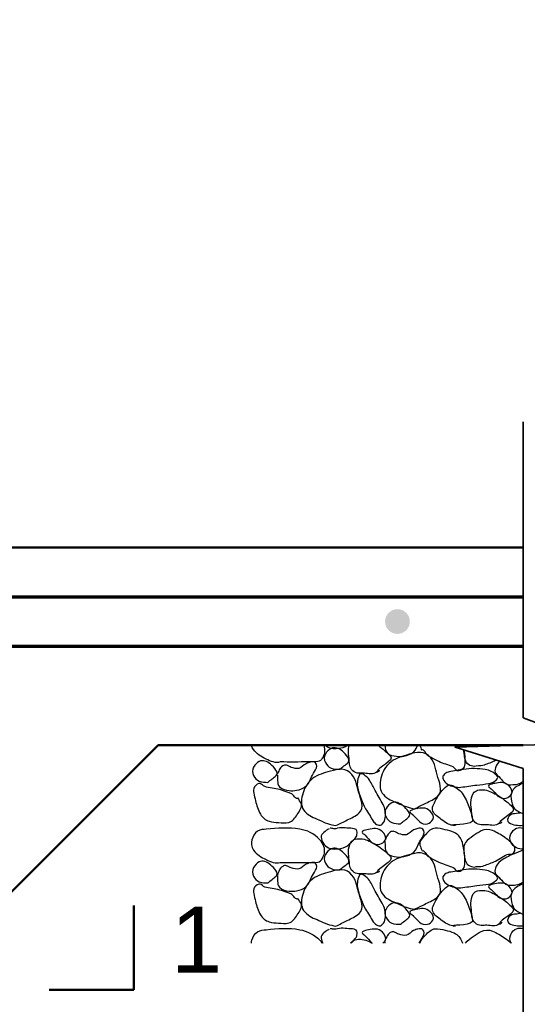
# Model space of a CAD drawing. Extents: x -217 to 423, y -193 to 255.
# Tile 35 of 39: x 231 to 247, y 46 to 76. Entities that reach past the tile are written whole.
import ezdxf

# ---------------------------------------------------------------- set-up
doc = ezdxf.new("R2010")
doc.units = 0
doc.header["$MEASUREMENT"] = 0
for name, color, linetype, lineweight in [('Level 1', 253, 'Continuous', 18), ('S-Anno-Brkl', 2, 'Continuous', 35), ('S-Sect-Conc', 6, 'Continuous', 50), ('S-Sect-Genf', 6, 'Continuous', 50), ('S-Sect-Rbar', 7, 'Continuous', 70), ('S-Slab-Capl', 12, 'Continuous', 25)]:
    doc.layers.add(name, color=color, linetype=linetype, lineweight=lineweight)
doc.styles.add('NOTES', font='romans.shx')

msp = doc.modelspace()

# ---------------------------------------------------------------- hatches: boundary and pattern name
at = {"layer": 'S-Sect-Rbar'}
msp.add_hatch(color=256, dxfattribs=at).paths.add_polyline_path([(242.606, 58.041, 1), (242.606, 57.291, 1)], flags=16)

# ---------------------------------------------------------------- linework, layer by layer
at = {"layer": 'Level 1', "color": 214, "linetype": 'Continuous', "lineweight": 25}
msp.add_3dface([(-216.672, -192.74), (423.328, -192.74), (423.328, 255.26), (-216.672, 255.26)], dxfattribs=at)
msp.add_3dface([(-216.672, -192.74), (423.328, -192.74), (423.328, 255.26), (-216.672, 255.26)], dxfattribs=at)
msp.add_3dface([(-216.672, -192.74), (423.328, -192.74), (423.328, 255.26), (-216.672, 255.26)], dxfattribs=at)
msp.add_3dface([(-216.672, -192.74), (423.328, -192.74), (423.328, 255.26), (-216.672, 255.26)], dxfattribs=at)
msp.add_3dface([(-216.672, -192.74), (423.328, -192.74), (423.328, 255.26), (-216.672, 255.26)], dxfattribs=at)
at = {"layer": 'S-Anno-Brkl'}
for p, q in [((246.413, 54.742), (246.413, 63.724)), ((246.413, 43.178), (246.413, 53.21))]:
    msp.add_line(p, q, dxfattribs=at)
at = {"layer": 'S-Anno-Brkl', "flags": 128}
msp.add_lwpolyline([(246.413, 54.742), (248.475, 53.975), (244.351, 53.857), (246.413, 53.21)], dxfattribs=at)
at = {"layer": 'S-Sect-Conc'}
for p, q in [((221.356, 59.916), (246.413, 59.916)), ((227.356, 45.916), (235.356, 53.916)), ((235.356, 53.916), (246.413, 53.916))]:
    msp.add_line(p, q, dxfattribs=at)
at = {"layer": 'S-Sect-Genf'}
for p, q in [((234.62, 46.494), (234.62, 49.058)), ((232.06, 46.494), (234.62, 46.494))]:
    msp.add_line(p, q, dxfattribs=at)
at = {"layer": 'S-Sect-Rbar'}
for p, q in [((222.856, 58.416), (246.413, 58.416)), ((225.481, 56.916), (246.413, 56.916))]:
    msp.add_line(p, q, dxfattribs=at)
at = {"layer": 'S-Slab-Capl'}
for points, knots in [([(239.056, 53.411), (238.925, 53.359), (238.763, 53.427), (238.627, 53.497), (238.478, 53.573), (238.344, 53.646), (238.247, 53.785), (238.218, 53.826), (238.199, 53.869), (238.189, 53.916)], [0, 0, 0, 0, 0.413805, 0.413805, 0.413805, 0.864474, 0.864474, 0.864474, 1, 1, 1, 1]), ([(240.372, 53.916), (240.398, 53.845), (240.405, 53.765), (240.392, 53.69), (240.373, 53.581), (240.31, 53.433), (240.199, 53.419), (240.103, 53.407), (240.008, 53.413), (239.912, 53.411), (239.627, 53.407), (239.341, 53.398), (239.056, 53.411)], [0, 0, 0, 0, 0.132937, 0.132937, 0.132937, 0.328723, 0.328723, 0.328723, 0.497026, 0.497026, 0.497026, 1, 1, 1, 1]), ([(240.86, 53.185), (240.772, 53.186), (240.683, 53.184), (240.595, 53.221), (240.515, 53.254), (240.464, 53.319), (240.424, 53.392), (240.381, 53.469), (240.38, 53.569), (240.424, 53.648), (240.465, 53.724), (240.525, 53.787), (240.595, 53.821), (240.696, 53.87), (240.836, 53.824), (240.94, 53.734), (241.051, 53.637), (241.201, 53.475), (241.111, 53.392), (241.034, 53.322), (240.941, 53.255), (240.86, 53.185)], [0, 0, 0, 0, 0.129292, 0.129292, 0.129292, 0.24599, 0.24599, 0.24599, 0.369766, 0.369766, 0.369766, 0.486977, 0.486977, 0.486977, 0.658672, 0.658672, 0.658672, 0.843187, 0.843187, 0.843187, 1, 1, 1, 1]), ([(240.426, 53.916), (240.466, 53.88), (240.513, 53.853), (240.566, 53.834), (240.628, 53.813), (240.693, 53.814), (240.755, 53.819), (240.848, 53.827), (240.944, 53.833), (241.033, 53.878), (241.055, 53.889), (241.073, 53.902), (241.092, 53.916)], [0, 0, 0, 0, 0.229542, 0.229542, 0.229542, 0.498372, 0.498372, 0.498372, 0.900493, 0.900493, 0.900493, 1, 1, 1, 1]), ([(241.99, 53.113), (241.865, 53.013), (241.735, 53.06), (241.609, 53.066), (241.489, 53.072), (241.368, 53.037), (241.253, 53.14), (241.143, 53.238), (241.156, 53.354), (241.145, 53.47), (241.131, 53.618), (241.102, 53.775), (241.149, 53.916)], [0, 0, 0, 0, 0.249224, 0.249224, 0.249224, 0.484937, 0.484937, 0.484937, 0.710393, 0.710393, 0.710393, 1, 1, 1, 1]), ([(242.005, 53.916), (242.049, 53.887), (242.091, 53.857), (242.134, 53.825), (242.23, 53.754), (242.317, 53.667), (242.396, 53.587), (242.536, 53.446), (241.991, 53.239), (241.99, 53.113), (241.989, 53.095), (242.089, 53.159), (242.062, 53.159)], [0, 0, 0, 0, 0.128838, 0.128838, 0.128838, 0.419004, 0.419004, 0.419004, 0.929877, 0.929877, 0.929877, 1, 1, 1, 1]), ([(243.124, 51.989), (242.951, 52.012), (242.78, 52.084), (242.609, 52.16), (242.451, 52.231), (242.309, 52.278), (242.18, 52.418), (242.067, 52.541), (242.066, 52.711), (242.093, 52.847), (242.129, 53.027), (242.19, 53.203), (242.351, 53.36), (242.516, 53.521), (242.696, 53.562), (242.881, 53.617), (243.089, 53.679), (243.35, 53.773), (243.544, 53.603), (243.732, 53.439), (243.753, 53.226), (243.809, 53.018), (243.865, 52.811), (244, 52.526), (243.83, 52.375), (243.719, 52.275), (243.592, 52.223), (243.466, 52.16), (243.352, 52.103), (243.238, 52.046), (243.124, 51.989)], [0, 0, 0, 0, 0.100443, 0.100443, 0.100443, 0.193186, 0.193186, 0.193186, 0.27428, 0.27428, 0.27428, 0.380662, 0.380662, 0.380662, 0.489661, 0.489661, 0.489661, 0.612514, 0.612514, 0.612514, 0.731531, 0.731531, 0.731531, 0.85081, 0.85081, 0.85081, 0.929162, 0.929162, 0.929162, 1, 1, 1, 1]), ([(242.23, 53.916), (242.231, 53.904), (242.231, 53.891), (242.231, 53.879), (242.232, 53.814), (242.239, 53.751), (242.293, 53.693), (242.377, 53.602), (242.479, 53.592), (242.582, 53.579), (242.655, 53.57), (242.731, 53.571), (242.804, 53.587), (242.911, 53.61), (243.018, 53.636), (243.1, 53.72), (243.158, 53.78), (243.19, 53.845), (243.221, 53.916)], [0, 0, 0, 0, 0.027655, 0.027655, 0.027655, 0.176062, 0.176062, 0.176062, 0.411764, 0.411764, 0.411764, 0.580036, 0.580036, 0.580036, 0.825677, 0.825677, 0.825677, 1, 1, 1, 1]), ([(244.621, 53.772), (244.627, 53.728), (244.632, 53.685), (244.637, 53.641), (244.647, 53.561), (244.648, 53.48), (244.649, 53.399), (244.65, 53.336), (244.64, 53.275), (244.597, 53.215), (244.553, 53.155), (244.468, 53.125), (244.418, 53.144), (244.374, 53.162), (244.343, 53.238), (244.292, 53.26), (244.155, 53.319), (243.998, 53.355), (243.859, 53.42), (243.752, 53.47), (243.649, 53.53), (243.547, 53.587), (243.472, 53.629), (243.407, 53.823), (243.356, 53.761)], [0, 0, 0, 0, 0.065971, 0.065971, 0.065971, 0.18672, 0.18672, 0.18672, 0.282514, 0.282514, 0.282514, 0.378354, 0.378354, 0.378354, 0.463711, 0.463711, 0.463711, 0.694554, 0.694554, 0.694554, 0.871158, 0.871158, 0.871158, 1, 1, 1, 1]), ([(244.939, 53.266), (244.877, 53.283), (244.815, 53.287), (244.757, 53.329), (244.65, 53.406), (244.643, 53.541), (244.628, 53.659), (244.623, 53.697), (244.618, 53.735), (244.615, 53.774)], [0, 0, 0, 0, 0.290801, 0.290801, 0.290801, 0.827102, 0.827102, 0.827102, 1, 1, 1, 1]), ([(238.684, 52.79), (238.596, 52.791), (238.508, 52.79), (238.42, 52.826), (238.34, 52.86), (238.289, 52.925), (238.249, 52.997), (238.206, 53.074), (238.205, 53.174), (238.249, 53.254), (238.29, 53.329), (238.35, 53.393), (238.42, 53.426), (238.521, 53.475), (238.66, 53.429), (238.763, 53.339), (238.875, 53.243), (239.024, 53.08), (238.934, 52.997), (238.857, 52.927), (238.764, 52.861), (238.684, 52.79)], [0, 0, 0, 0, 0.128758, 0.128758, 0.128758, 0.245621, 0.245621, 0.245621, 0.369573, 0.369573, 0.369573, 0.486951, 0.486951, 0.486951, 0.658187, 0.658187, 0.658187, 0.842964, 0.842964, 0.842964, 1, 1, 1, 1]), ([(245.598, 53.466), (245.573, 53.452), (245.548, 53.44), (245.522, 53.428), (245.415, 53.379), (245.303, 53.338), (245.194, 53.299), (245.114, 53.27), (244.996, 53.308), (244.939, 53.266)], [0, 0, 0, 0, 0.122213, 0.122213, 0.122213, 0.630025, 0.630025, 0.630025, 1, 1, 1, 1]), ([(238.972, 53.012), (238.973, 52.955), (238.974, 52.898), (238.976, 52.841), (238.978, 52.776), (238.985, 52.713), (239.038, 52.655), (239.121, 52.564), (239.223, 52.554), (239.326, 52.541), (239.399, 52.532), (239.476, 52.533), (239.549, 52.549), (239.656, 52.572), (239.759, 52.598), (239.845, 52.682), (239.929, 52.766), (239.956, 52.865), (240.004, 52.961), (240.068, 53.092), (240.233, 53.259), (240.124, 53.38), (240.084, 53.423), (240.018, 53.415), (239.969, 53.402), (239.926, 53.391), (239.883, 53.375), (239.842, 53.356), (239.762, 53.319), (239.704, 53.234), (239.624, 53.212), (239.551, 53.192), (239.464, 53.222), (239.39, 53.245), (239.34, 53.26), (239.293, 53.299), (239.243, 53.311), (239.208, 53.32), (239.165, 53.316), (239.131, 53.291), (239.081, 53.257), (239.048, 53.217), (239.026, 53.167), (239.006, 53.122), (238.987, 53.077), (238.967, 53.032)], [0, 0, 0, 0, 0.05098, 0.05098, 0.05098, 0.109365, 0.109365, 0.109365, 0.201676, 0.201676, 0.201676, 0.268323, 0.268323, 0.268323, 0.36496, 0.36496, 0.36496, 0.460665, 0.460665, 0.460665, 0.590415, 0.590415, 0.590415, 0.636946, 0.636946, 0.636946, 0.677393, 0.677393, 0.677393, 0.755133, 0.755133, 0.755133, 0.825562, 0.825562, 0.825562, 0.873585, 0.873585, 0.873585, 0.907613, 0.907613, 0.907613, 0.956151, 0.956151, 0.956151, 1, 1, 1, 1]), ([(240.745, 51.478), (240.571, 51.5), (240.4, 51.572), (240.229, 51.649), (240.071, 51.72), (239.929, 51.767), (239.8, 51.907), (239.687, 52.029), (239.687, 52.199), (239.714, 52.336), (239.75, 52.515), (239.81, 52.692), (239.971, 52.849), (240.135, 53.01), (240.315, 53.05), (240.5, 53.105), (240.709, 53.168), (240.97, 53.262), (241.165, 53.092), (241.352, 52.928), (241.373, 52.714), (241.429, 52.507), (241.485, 52.299), (241.62, 52.014), (241.45, 51.863), (241.338, 51.764), (241.211, 51.712), (241.085, 51.649), (240.972, 51.592), (240.858, 51.535), (240.745, 51.478)], [0, 0, 0, 0, 0.100707, 0.100707, 0.100707, 0.19345, 0.19345, 0.19345, 0.27449, 0.27449, 0.27449, 0.380746, 0.380746, 0.380746, 0.489746, 0.489746, 0.489746, 0.612877, 0.612877, 0.612877, 0.731779, 0.731779, 0.731779, 0.851058, 0.851058, 0.851058, 0.929411, 0.929411, 0.929411, 1, 1, 1, 1]), ([(244.171, 53.11), (244.317, 53.134), (244.463, 53.159), (244.609, 53.183), (244.825, 53.22), (245.047, 53.208), (245.266, 53.176), (245.397, 53.156), (245.505, 53.103), (245.617, 52.993), (245.633, 52.977), (245.647, 52.958), (245.645, 52.942), (245.642, 52.909), (245.614, 52.877), (245.581, 52.847), (245.512, 52.788), (245.446, 52.761), (245.369, 52.751), (245.25, 52.736), (245.13, 52.723), (245.011, 52.708), (244.85, 52.687), (244.69, 52.662), (244.529, 52.642), (244.393, 52.625), (244.26, 52.663), (244.127, 52.736), (244.06, 52.773), (244.02, 52.829), (243.989, 52.891), (243.973, 52.923), (243.973, 52.97), (243.997, 53), (244.027, 53.039), (244.062, 53.072), (244.106, 53.087), (244.128, 53.095), (244.149, 53.102), (244.171, 53.11)], [0, 0, 0, 0, 0.120448, 0.120448, 0.120448, 0.298639, 0.298639, 0.298639, 0.405992, 0.405992, 0.405992, 0.421837, 0.421837, 0.421837, 0.452866, 0.452866, 0.452866, 0.515858, 0.515858, 0.515858, 0.613797, 0.613797, 0.613797, 0.745602, 0.745602, 0.745602, 0.857597, 0.857597, 0.857597, 0.913779, 0.913779, 0.913779, 0.943545, 0.943545, 0.943545, 0.981474, 0.981474, 0.981474, 1, 1, 1, 1]), ([(245.704, 53.432), (245.643, 53.38), (245.602, 53.307), (245.573, 53.234), (245.552, 53.181), (245.549, 53.104), (245.588, 53.059), (245.645, 52.993), (245.704, 52.932), (245.764, 52.87), (245.802, 52.83), (245.828, 52.789), (245.881, 52.753), (245.951, 52.704), (246.027, 52.719), (246.1, 52.723), (246.163, 52.726), (246.227, 52.725), (246.289, 52.753), (246.334, 52.773), (246.372, 52.795), (246.413, 52.818)], [0, 0, 0, 0, 0.170609, 0.170609, 0.170609, 0.297393, 0.297393, 0.297393, 0.483039, 0.483039, 0.483039, 0.602138, 0.602138, 0.602138, 0.761244, 0.761244, 0.761244, 0.898988, 0.898988, 0.898988, 1, 1, 1, 1]), ([(241.873, 51.613), (241.796, 51.739), (241.719, 51.866), (241.643, 51.992), (241.53, 52.18), (241.463, 52.397), (241.406, 52.604), (241.372, 52.73), (241.391, 52.869), (241.445, 52.999), (241.453, 53.018), (241.466, 53.035), (241.483, 53.044), (241.516, 53.061), (241.563, 53.042), (241.595, 53.018), (241.659, 52.97), (241.724, 52.925), (241.762, 52.858), (241.821, 52.753), (241.877, 52.646), (241.936, 52.541), (242.014, 52.4), (242.095, 52.26), (242.174, 52.118), (242.241, 51.998), (242.248, 51.844), (242.236, 51.71), (242.229, 51.643), (242.205, 51.582), (242.144, 51.524), (242.112, 51.494), (242.073, 51.481), (242.041, 51.49), (241.998, 51.501), (241.948, 51.524), (241.918, 51.56), (241.903, 51.578), (241.888, 51.595), (241.873, 51.613)], [0, 0, 0, 0, 0.120251, 0.120251, 0.120251, 0.298199, 0.298199, 0.298199, 0.405686, 0.405686, 0.405686, 0.421569, 0.421569, 0.421569, 0.452846, 0.452846, 0.452846, 0.515551, 0.515551, 0.515551, 0.613481, 0.613481, 0.613481, 0.745149, 0.745149, 0.745149, 0.857025, 0.857025, 0.857025, 0.91323, 0.91323, 0.91323, 0.942811, 0.942811, 0.942811, 0.981251, 0.981251, 0.981251, 1, 1, 1, 1]), ([(239.591, 52.316), (239.627, 52.263), (239.663, 52.207), (239.687, 52.151), (239.731, 52.048), (239.648, 51.925), (239.573, 51.817), (239.498, 51.708), (239.431, 51.606), (239.314, 51.575), (239.211, 51.549), (239.107, 51.563), (239.005, 51.571), (238.911, 51.578), (238.817, 51.582), (238.724, 51.61), (238.61, 51.644), (238.514, 51.72), (238.454, 51.826), (238.38, 51.956), (238.345, 52.088), (238.307, 52.228), (238.286, 52.307), (238.27, 52.386), (238.258, 52.465), (238.248, 52.527), (238.227, 52.592), (238.279, 52.655), (238.331, 52.719), (238.391, 52.761), (238.445, 52.754), (238.493, 52.749), (238.537, 52.675), (238.588, 52.661), (238.725, 52.625), (238.893, 52.613), (239.041, 52.571), (239.154, 52.539), (239.264, 52.497), (239.375, 52.457), (239.456, 52.428), (239.535, 52.24), (239.591, 52.316)], [0, 0, 0, 0, 0.046159, 0.046159, 0.046159, 0.131609, 0.131609, 0.131609, 0.217325, 0.217325, 0.217325, 0.292049, 0.292049, 0.292049, 0.360526, 0.360526, 0.360526, 0.444133, 0.444133, 0.444133, 0.547632, 0.547632, 0.547632, 0.606175, 0.606175, 0.606175, 0.652517, 0.652517, 0.652517, 0.699356, 0.699356, 0.699356, 0.740501, 0.740501, 0.740501, 0.852178, 0.852178, 0.852178, 0.937628, 0.937628, 0.937628, 1, 1, 1, 1]), ([(244.279, 51.491), (244.167, 51.493), (244.048, 51.58), (243.935, 51.664), (243.828, 51.743), (243.724, 51.817), (243.679, 51.92), (243.635, 52.02), (243.71, 52.15), (243.772, 52.256), (243.868, 52.424), (243.96, 52.569), (244.115, 52.684), (244.161, 52.718), (244.231, 52.719), (244.279, 52.693), (244.402, 52.625), (244.519, 52.539), (244.6, 52.414), (244.685, 52.281), (244.734, 52.144), (244.793, 52.006), (244.839, 51.898), (244.863, 51.762), (244.88, 51.664), (244.91, 51.489), (244.32, 51.514), (244.279, 51.491), (244.273, 51.488), (244.385, 51.485), (244.364, 51.491)], [0, 0, 0, 0, 0.102531, 0.102531, 0.102531, 0.199291, 0.199291, 0.199291, 0.292287, 0.292287, 0.292287, 0.438571, 0.438571, 0.438571, 0.48225, 0.48225, 0.48225, 0.595697, 0.595697, 0.595697, 0.716147, 0.716147, 0.716147, 0.810279, 0.810279, 0.810279, 0.977193, 0.977193, 0.977193, 1, 1, 1, 1]), ([(245.698, 51.548), (245.573, 51.449), (245.444, 51.498), (245.318, 51.503), (245.198, 51.509), (245.078, 51.471), (244.961, 51.575), (244.85, 51.674), (244.867, 51.792), (244.853, 51.905), (244.832, 52.085), (244.797, 52.275), (244.903, 52.453), (244.934, 52.506), (244.982, 52.538), (245.035, 52.55), (245.171, 52.582), (245.328, 52.558), (245.458, 52.495), (245.594, 52.428), (245.716, 52.359), (245.843, 52.262), (245.943, 52.186), (246.029, 52.104), (246.104, 52.024), (246.237, 51.881), (245.7, 51.676), (245.698, 51.548), (245.697, 51.531), (245.798, 51.596), (245.77, 51.596)], [0, 0, 0, 0, 0.101912, 0.101912, 0.101912, 0.199032, 0.199032, 0.199032, 0.291628, 0.291628, 0.291628, 0.438228, 0.438228, 0.438228, 0.48199, 0.48199, 0.48199, 0.595761, 0.595761, 0.595761, 0.715814, 0.715814, 0.715814, 0.810099, 0.810099, 0.810099, 0.976924, 0.976924, 0.976924, 1, 1, 1, 1]), ([(245.452, 52.58), (245.518, 52.512), (245.585, 52.443), (245.651, 52.375), (245.711, 52.314), (245.819, 52.288), (245.899, 52.309), (245.962, 52.326), (246.024, 52.379), (246.061, 52.435), (246.108, 52.509), (246.053, 52.623), (245.975, 52.69), (245.909, 52.747), (245.843, 52.784), (245.768, 52.786), (245.697, 52.787), (245.626, 52.774), (245.555, 52.76), (245.492, 52.748), (245.432, 52.737), (245.374, 52.703), (245.357, 52.694), (245.357, 52.661), (245.371, 52.649), (245.403, 52.623), (245.436, 52.597), (245.468, 52.571)], [0, 0, 0, 0, 0.156626, 0.156626, 0.156626, 0.296703, 0.296703, 0.296703, 0.408936, 0.408936, 0.408936, 0.556015, 0.556015, 0.556015, 0.680796, 0.680796, 0.680796, 0.798108, 0.798108, 0.798108, 0.902143, 0.902143, 0.902143, 0.931719, 0.931719, 0.931719, 1, 1, 1, 1]), ([(246.391, 52.753), (246.332, 52.724), (246.274, 52.695), (246.217, 52.664), (246.136, 52.622), (246.078, 52.532), (246.055, 52.445), (246.028, 52.347), (246.055, 52.238), (246.085, 52.139), (246.099, 52.093), (246.109, 52.047), (246.143, 52.007), (246.189, 51.953), (246.243, 51.919), (246.304, 51.89), (246.34, 51.873), (246.375, 51.856), (246.413, 51.845)], [0, 0, 0, 0, 0.157863, 0.157863, 0.157863, 0.37815, 0.37815, 0.37815, 0.62679, 0.62679, 0.62679, 0.743548, 0.743548, 0.743548, 0.904165, 0.904165, 0.904165, 1, 1, 1, 1]), ([(242.699, 51.533), (242.611, 51.534), (242.522, 51.532), (242.434, 51.569), (242.354, 51.603), (242.303, 51.668), (242.263, 51.74), (242.22, 51.817), (242.219, 51.917), (242.263, 51.997), (242.304, 52.072), (242.364, 52.136), (242.434, 52.169), (242.535, 52.219), (242.675, 52.172), (242.779, 52.082), (242.89, 51.986), (243.04, 51.823), (242.95, 51.74), (242.873, 51.67), (242.78, 51.604), (242.699, 51.533)], [0, 0, 0, 0, 0.129292, 0.129292, 0.129292, 0.24599, 0.24599, 0.24599, 0.369766, 0.369766, 0.369766, 0.486977, 0.486977, 0.486977, 0.658672, 0.658672, 0.658672, 0.843187, 0.843187, 0.843187, 1, 1, 1, 1]), ([(243.071, 51.805), (243.138, 51.736), (243.204, 51.668), (243.271, 51.599), (243.33, 51.538), (243.439, 51.512), (243.518, 51.533), (243.582, 51.551), (243.645, 51.604), (243.682, 51.661), (243.729, 51.735), (243.672, 51.849), (243.595, 51.916), (243.529, 51.972), (243.464, 52.009), (243.389, 52.01), (243.318, 52.011), (243.246, 51.999), (243.175, 51.985), (243.112, 51.973), (243.051, 51.962), (242.993, 51.929), (242.976, 51.92), (242.976, 51.885), (242.99, 51.874), (243.022, 51.848), (243.055, 51.822), (243.088, 51.796)], [0, 0, 0, 0, 0.156357, 0.156357, 0.156357, 0.296195, 0.296195, 0.296195, 0.409384, 0.409384, 0.409384, 0.556474, 0.556474, 0.556474, 0.679954, 0.679954, 0.679954, 0.797879, 0.797879, 0.797879, 0.901493, 0.901493, 0.901493, 0.931836, 0.931836, 0.931836, 1, 1, 1, 1]), ([(246.319, 51.86), (246.246, 51.85), (246.173, 51.842), (246.1, 51.832), (246.054, 51.826), (246.016, 51.791), (245.983, 51.758), (245.936, 51.713), (245.926, 51.606), (245.983, 51.568), (246.046, 51.525), (246.115, 51.504), (246.187, 51.496), (246.262, 51.488), (246.339, 51.474), (246.413, 51.489)], [0, 0, 0, 0, 0.222556, 0.222556, 0.222556, 0.361797, 0.361797, 0.361797, 0.553771, 0.553771, 0.553771, 0.771779, 0.771779, 0.771779, 1, 1, 1, 1]), ([(239.056, 50.363), (238.925, 50.311), (238.765, 50.382), (238.627, 50.449), (238.476, 50.522), (238.353, 50.597), (238.247, 50.737), (238.177, 50.83), (238.169, 50.952), (238.198, 51.05), (238.226, 51.146), (238.27, 51.246), (238.369, 51.307), (238.455, 51.361), (238.543, 51.362), (238.633, 51.371), (238.969, 51.407), (239.311, 51.424), (239.648, 51.371), (239.876, 51.336), (240.068, 51.243), (240.256, 51.05), (240.373, 50.93), (240.421, 50.771), (240.392, 50.642), (240.37, 50.543), (240.31, 50.388), (240.199, 50.371), (240.103, 50.356), (240.008, 50.365), (239.912, 50.363), (239.627, 50.359), (239.341, 50.35), (239.056, 50.363)], [0, 0, 0, 0, 0.080699, 0.080699, 0.080699, 0.168588, 0.168588, 0.168588, 0.227139, 0.227139, 0.227139, 0.28401, 0.28401, 0.28401, 0.334146, 0.334146, 0.334146, 0.521488, 0.521488, 0.521488, 0.648244, 0.648244, 0.648244, 0.727613, 0.727613, 0.727613, 0.789119, 0.789119, 0.789119, 0.841991, 0.841991, 0.841991, 1, 1, 1, 1]), ([(240.536, 51.385), (240.507, 51.366), (240.478, 51.346), (240.449, 51.326), (240.4, 51.293), (240.355, 51.257), (240.317, 51.209), (240.28, 51.162), (240.298, 51.09), (240.317, 51.035), (240.334, 50.988), (240.353, 50.944), (240.391, 50.903), (240.443, 50.847), (240.497, 50.808), (240.566, 50.786), (240.629, 50.767), (240.693, 50.767), (240.755, 50.771), (240.849, 50.778), (240.943, 50.784), (241.033, 50.83), (241.086, 50.857), (241.122, 50.893), (241.165, 50.932), (241.235, 50.996), (241.298, 51.053), (241.354, 51.137), (241.383, 51.182), (241.386, 51.235), (241.384, 51.283), (241.382, 51.308), (241.379, 51.337), (241.354, 51.356), (241.282, 51.409), (241.209, 51.393), (241.135, 51.4), (241.057, 51.407), (240.979, 51.415), (240.902, 51.415), (240.829, 51.415), (240.756, 51.375), (240.683, 51.385), (240.644, 51.39), (240.605, 51.395), (240.566, 51.4)], [0, 0, 0, 0, 0.03799, 0.03799, 0.03799, 0.101907, 0.101907, 0.101907, 0.164958, 0.164958, 0.164958, 0.219705, 0.219705, 0.219705, 0.296137, 0.296137, 0.296137, 0.364839, 0.364839, 0.364839, 0.467605, 0.467605, 0.467605, 0.528054, 0.528054, 0.528054, 0.629225, 0.629225, 0.629225, 0.683058, 0.683058, 0.683058, 0.711825, 0.711825, 0.711825, 0.792733, 0.792733, 0.792733, 0.877158, 0.877158, 0.877158, 0.957256, 0.957256, 0.957256, 1, 1, 1, 1]), ([(241.625, 51.184), (241.692, 51.115), (241.758, 51.047), (241.825, 50.978), (241.884, 50.917), (241.992, 50.892), (242.072, 50.912), (242.136, 50.929), (242.199, 50.982), (242.236, 51.038), (242.284, 51.112), (242.226, 51.226), (242.149, 51.293), (242.083, 51.35), (242.018, 51.388), (241.943, 51.389), (241.872, 51.391), (241.801, 51.378), (241.73, 51.364), (241.667, 51.351), (241.607, 51.34), (241.549, 51.307), (241.532, 51.297), (241.53, 51.264), (241.544, 51.253), (241.577, 51.227), (241.61, 51.201), (241.643, 51.175)], [0, 0, 0, 0, 0.15649, 0.15649, 0.15649, 0.296446, 0.296446, 0.296446, 0.40923, 0.40923, 0.40923, 0.556444, 0.556444, 0.556444, 0.680373, 0.680373, 0.680373, 0.797585, 0.797585, 0.797585, 0.901529, 0.901529, 0.901529, 0.931136, 0.931136, 0.931136, 1, 1, 1, 1]), ([(242.228, 51.002), (242.23, 50.945), (242.23, 50.888), (242.231, 50.831), (242.233, 50.766), (242.239, 50.703), (242.293, 50.645), (242.377, 50.554), (242.479, 50.544), (242.582, 50.531), (242.655, 50.522), (242.731, 50.523), (242.804, 50.539), (242.911, 50.562), (243.014, 50.588), (243.1, 50.672), (243.184, 50.756), (243.211, 50.855), (243.259, 50.951), (243.323, 51.082), (243.491, 51.25), (243.38, 51.37), (243.34, 51.413), (243.274, 51.403), (243.224, 51.391), (243.181, 51.38), (243.138, 51.365), (243.097, 51.346), (243.017, 51.309), (242.959, 51.224), (242.879, 51.202), (242.807, 51.182), (242.72, 51.211), (242.647, 51.233), (242.596, 51.249), (242.549, 51.289), (242.5, 51.301), (242.464, 51.31), (242.421, 51.306), (242.387, 51.281), (242.338, 51.246), (242.305, 51.205), (242.282, 51.155), (242.262, 51.111), (242.242, 51.066), (242.222, 51.022)], [0, 0, 0, 0, 0.050965, 0.050965, 0.050965, 0.109343, 0.109343, 0.109343, 0.202061, 0.202061, 0.202061, 0.268253, 0.268253, 0.268253, 0.36488, 0.36488, 0.36488, 0.460574, 0.460574, 0.460574, 0.590435, 0.590435, 0.590435, 0.637341, 0.637341, 0.637341, 0.677633, 0.677633, 0.677633, 0.755365, 0.755365, 0.755365, 0.825282, 0.825282, 0.825282, 0.873484, 0.873484, 0.873484, 0.907509, 0.907509, 0.907509, 0.956384, 0.956384, 0.956384, 1, 1, 1, 1]), ([(243.356, 50.713), (243.329, 50.771), (243.301, 50.831), (243.287, 50.89), (243.261, 51), (243.362, 51.101), (243.454, 51.203), (243.545, 51.305), (243.633, 51.391), (243.748, 51.4), (243.848, 51.408), (243.953, 51.379), (244.054, 51.355), (244.146, 51.332), (244.236, 51.315), (244.325, 51.271), (244.433, 51.217), (244.516, 51.126), (244.556, 51.014), (244.606, 50.875), (244.622, 50.735), (244.637, 50.593), (244.646, 50.513), (244.65, 50.432), (244.649, 50.351), (244.649, 50.288), (244.64, 50.227), (244.597, 50.167), (244.553, 50.107), (244.468, 50.077), (244.418, 50.096), (244.374, 50.114), (244.343, 50.19), (244.292, 50.212), (244.155, 50.271), (243.998, 50.307), (243.859, 50.372), (243.752, 50.422), (243.649, 50.482), (243.547, 50.539), (243.472, 50.581), (243.407, 50.775), (243.356, 50.713)], [0, 0, 0, 0, 0.045923, 0.045923, 0.045923, 0.13173, 0.13173, 0.13173, 0.217211, 0.217211, 0.217211, 0.291977, 0.291977, 0.291977, 0.360676, 0.360676, 0.360676, 0.444118, 0.444118, 0.444118, 0.547872, 0.547872, 0.547872, 0.606322, 0.606322, 0.606322, 0.652692, 0.652692, 0.652692, 0.699084, 0.699084, 0.699084, 0.740403, 0.740403, 0.740403, 0.852145, 0.852145, 0.852145, 0.937632, 0.937632, 0.937632, 1, 1, 1, 1]), ([(244.939, 50.218), (244.877, 50.235), (244.816, 50.238), (244.757, 50.281), (244.649, 50.36), (244.644, 50.496), (244.628, 50.611), (244.612, 50.725), (244.592, 50.858), (244.669, 50.962), (244.735, 51.053), (244.816, 51.103), (244.901, 51.166), (244.979, 51.223), (245.055, 51.276), (245.141, 51.317), (245.246, 51.368), (245.381, 51.373), (245.486, 51.328), (245.617, 51.272), (245.739, 51.199), (245.86, 51.116), (245.927, 51.07), (245.988, 51.026), (246.05, 50.968), (246.099, 50.922), (246.137, 50.863), (246.158, 50.809), (246.18, 50.754), (246.154, 50.674), (246.095, 50.626), (246.043, 50.583), (245.976, 50.63), (245.926, 50.605), (245.79, 50.537), (245.662, 50.443), (245.522, 50.38), (245.415, 50.331), (245.303, 50.29), (245.194, 50.251), (245.114, 50.222), (244.996, 50.26), (244.939, 50.218)], [0, 0, 0, 0, 0.046436, 0.046436, 0.046436, 0.132073, 0.132073, 0.132073, 0.217472, 0.217472, 0.217472, 0.292231, 0.292231, 0.292231, 0.360829, 0.360829, 0.360829, 0.444253, 0.444253, 0.444253, 0.547995, 0.547995, 0.547995, 0.606375, 0.606375, 0.606375, 0.652832, 0.652832, 0.652832, 0.69961, 0.69961, 0.69961, 0.740891, 0.740891, 0.740891, 0.852553, 0.852553, 0.852553, 0.937853, 0.937853, 0.937853, 1, 1, 1, 1]), ([(246.413, 50.766), (246.346, 50.768), (246.281, 50.777), (246.215, 50.801), (246.136, 50.83), (246.085, 50.9), (246.044, 50.972), (246.001, 51.049), (246.002, 51.151), (246.044, 51.229), (246.084, 51.303), (246.136, 51.37), (246.215, 51.401), (246.279, 51.427), (246.351, 51.424), (246.413, 51.402)], [0, 0, 0, 0, 0.176293, 0.176293, 0.176293, 0.388409, 0.388409, 0.388409, 0.613391, 0.613391, 0.613391, 0.826439, 0.826439, 0.826439, 1, 1, 1, 1]), ([(241.99, 50.065), (241.865, 49.965), (241.735, 50.012), (241.609, 50.018), (241.489, 50.024), (241.369, 49.988), (241.253, 50.092), (241.142, 50.191), (241.159, 50.308), (241.145, 50.422), (241.124, 50.601), (241.089, 50.79), (241.195, 50.968), (241.226, 51.021), (241.274, 51.053), (241.327, 51.065), (241.463, 51.098), (241.62, 51.075), (241.748, 51.011), (241.884, 50.944), (242.007, 50.874), (242.134, 50.777), (242.233, 50.701), (242.32, 50.619), (242.396, 50.539), (242.529, 50.397), (241.991, 50.191), (241.99, 50.065), (241.989, 50.047), (242.089, 50.111), (242.062, 50.111)], [0, 0, 0, 0, 0.102432, 0.102432, 0.102432, 0.199311, 0.199311, 0.199311, 0.291975, 0.291975, 0.291975, 0.438284, 0.438284, 0.438284, 0.482079, 0.482079, 0.482079, 0.595484, 0.595484, 0.595484, 0.715833, 0.715833, 0.715833, 0.810483, 0.810483, 0.810483, 0.977126, 0.977126, 0.977126, 1, 1, 1, 1]), ([(240.86, 50.137), (240.772, 50.138), (240.683, 50.136), (240.595, 50.173), (240.515, 50.206), (240.464, 50.271), (240.424, 50.344), (240.381, 50.421), (240.38, 50.521), (240.424, 50.6), (240.465, 50.676), (240.525, 50.739), (240.595, 50.773), (240.696, 50.822), (240.836, 50.776), (240.94, 50.686), (241.051, 50.589), (241.201, 50.427), (241.111, 50.344), (241.034, 50.274), (240.941, 50.207), (240.86, 50.137)], [0, 0, 0, 0, 0.129292, 0.129292, 0.129292, 0.24599, 0.24599, 0.24599, 0.369766, 0.369766, 0.369766, 0.486977, 0.486977, 0.486977, 0.658672, 0.658672, 0.658672, 0.843187, 0.843187, 0.843187, 1, 1, 1, 1]), ([(243.124, 48.941), (242.951, 48.964), (242.78, 49.036), (242.609, 49.112), (242.451, 49.183), (242.309, 49.23), (242.18, 49.37), (242.067, 49.493), (242.066, 49.663), (242.093, 49.799), (242.129, 49.979), (242.19, 50.155), (242.351, 50.312), (242.516, 50.473), (242.696, 50.514), (242.881, 50.569), (243.089, 50.631), (243.35, 50.725), (243.544, 50.555), (243.732, 50.391), (243.753, 50.178), (243.809, 49.97), (243.865, 49.763), (244, 49.478), (243.83, 49.327), (243.719, 49.227), (243.592, 49.175), (243.466, 49.112), (243.352, 49.055), (243.238, 48.998), (243.124, 48.941)], [0, 0, 0, 0, 0.100443, 0.100443, 0.100443, 0.193186, 0.193186, 0.193186, 0.27428, 0.27428, 0.27428, 0.380662, 0.380662, 0.380662, 0.489661, 0.489661, 0.489661, 0.612514, 0.612514, 0.612514, 0.731531, 0.731531, 0.731531, 0.85081, 0.85081, 0.85081, 0.929162, 0.929162, 0.929162, 1, 1, 1, 1]), ([(246.413, 50.734), (246.313, 50.693), (246.213, 50.652), (246.113, 50.611), (245.98, 50.556), (245.857, 50.491), (245.734, 50.407), (245.655, 50.354), (245.606, 50.269), (245.573, 50.186), (245.552, 50.133), (245.549, 50.056), (245.588, 50.011), (245.645, 49.945), (245.704, 49.884), (245.764, 49.822), (245.802, 49.782), (245.828, 49.741), (245.881, 49.705), (245.951, 49.656), (246.027, 49.671), (246.1, 49.675), (246.163, 49.678), (246.227, 49.677), (246.289, 49.705), (246.334, 49.725), (246.372, 49.747), (246.413, 49.77)], [0, 0, 0, 0, 0.148644, 0.148644, 0.148644, 0.346295, 0.346295, 0.346295, 0.471407, 0.471407, 0.471407, 0.55221, 0.55221, 0.55221, 0.670527, 0.670527, 0.670527, 0.746432, 0.746432, 0.746432, 0.847834, 0.847834, 0.847834, 0.935622, 0.935622, 0.935622, 1, 1, 1, 1]), ([(238.684, 49.742), (238.596, 49.743), (238.508, 49.742), (238.42, 49.778), (238.34, 49.812), (238.289, 49.877), (238.249, 49.949), (238.206, 50.026), (238.205, 50.126), (238.249, 50.206), (238.29, 50.281), (238.35, 50.345), (238.42, 50.378), (238.521, 50.427), (238.66, 50.381), (238.763, 50.291), (238.875, 50.195), (239.024, 50.032), (238.934, 49.949), (238.857, 49.879), (238.764, 49.813), (238.684, 49.742)], [0, 0, 0, 0, 0.128758, 0.128758, 0.128758, 0.245621, 0.245621, 0.245621, 0.369573, 0.369573, 0.369573, 0.486951, 0.486951, 0.486951, 0.658187, 0.658187, 0.658187, 0.842964, 0.842964, 0.842964, 1, 1, 1, 1]), ([(238.972, 49.964), (238.973, 49.907), (238.974, 49.85), (238.976, 49.793), (238.978, 49.728), (238.985, 49.665), (239.038, 49.607), (239.121, 49.516), (239.223, 49.506), (239.326, 49.493), (239.399, 49.484), (239.476, 49.485), (239.549, 49.501), (239.656, 49.524), (239.759, 49.55), (239.845, 49.634), (239.929, 49.718), (239.956, 49.817), (240.004, 49.913), (240.068, 50.044), (240.233, 50.211), (240.124, 50.332), (240.084, 50.375), (240.018, 50.367), (239.969, 50.354), (239.926, 50.343), (239.883, 50.327), (239.842, 50.308), (239.762, 50.271), (239.704, 50.186), (239.624, 50.164), (239.551, 50.144), (239.464, 50.174), (239.39, 50.197), (239.34, 50.212), (239.293, 50.251), (239.243, 50.263), (239.208, 50.272), (239.165, 50.268), (239.131, 50.243), (239.081, 50.209), (239.048, 50.169), (239.026, 50.119), (239.006, 50.074), (238.987, 50.029), (238.967, 49.984)], [0, 0, 0, 0, 0.05098, 0.05098, 0.05098, 0.109365, 0.109365, 0.109365, 0.201676, 0.201676, 0.201676, 0.268323, 0.268323, 0.268323, 0.36496, 0.36496, 0.36496, 0.460665, 0.460665, 0.460665, 0.590415, 0.590415, 0.590415, 0.636946, 0.636946, 0.636946, 0.677393, 0.677393, 0.677393, 0.755133, 0.755133, 0.755133, 0.825562, 0.825562, 0.825562, 0.873585, 0.873585, 0.873585, 0.907613, 0.907613, 0.907613, 0.956151, 0.956151, 0.956151, 1, 1, 1, 1]), ([(240.745, 48.43), (240.571, 48.452), (240.4, 48.524), (240.229, 48.601), (240.071, 48.672), (239.929, 48.719), (239.8, 48.859), (239.687, 48.981), (239.687, 49.151), (239.714, 49.288), (239.75, 49.467), (239.81, 49.644), (239.971, 49.801), (240.135, 49.962), (240.315, 50.002), (240.5, 50.057), (240.709, 50.12), (240.97, 50.214), (241.165, 50.044), (241.352, 49.88), (241.373, 49.666), (241.429, 49.459), (241.485, 49.251), (241.62, 48.966), (241.45, 48.815), (241.338, 48.716), (241.211, 48.664), (241.085, 48.601), (240.972, 48.544), (240.858, 48.487), (240.745, 48.43)], [0, 0, 0, 0, 0.100707, 0.100707, 0.100707, 0.19345, 0.19345, 0.19345, 0.27449, 0.27449, 0.27449, 0.380746, 0.380746, 0.380746, 0.489746, 0.489746, 0.489746, 0.612877, 0.612877, 0.612877, 0.731779, 0.731779, 0.731779, 0.851058, 0.851058, 0.851058, 0.929411, 0.929411, 0.929411, 1, 1, 1, 1]), ([(244.171, 50.062), (244.317, 50.086), (244.463, 50.111), (244.609, 50.135), (244.825, 50.172), (245.047, 50.16), (245.266, 50.128), (245.397, 50.108), (245.505, 50.055), (245.617, 49.945), (245.633, 49.929), (245.647, 49.91), (245.645, 49.894), (245.642, 49.861), (245.614, 49.829), (245.581, 49.799), (245.512, 49.74), (245.446, 49.713), (245.369, 49.703), (245.25, 49.688), (245.13, 49.675), (245.011, 49.66), (244.85, 49.639), (244.69, 49.614), (244.529, 49.594), (244.393, 49.577), (244.26, 49.615), (244.127, 49.688), (244.06, 49.725), (244.02, 49.781), (243.989, 49.843), (243.973, 49.875), (243.973, 49.922), (243.997, 49.952), (244.027, 49.991), (244.062, 50.024), (244.106, 50.039), (244.128, 50.047), (244.149, 50.054), (244.171, 50.062)], [0, 0, 0, 0, 0.120448, 0.120448, 0.120448, 0.298639, 0.298639, 0.298639, 0.405992, 0.405992, 0.405992, 0.421837, 0.421837, 0.421837, 0.452866, 0.452866, 0.452866, 0.515858, 0.515858, 0.515858, 0.613797, 0.613797, 0.613797, 0.745602, 0.745602, 0.745602, 0.857597, 0.857597, 0.857597, 0.913779, 0.913779, 0.913779, 0.943545, 0.943545, 0.943545, 0.981474, 0.981474, 0.981474, 1, 1, 1, 1]), ([(241.873, 48.565), (241.796, 48.691), (241.719, 48.818), (241.643, 48.944), (241.53, 49.132), (241.463, 49.349), (241.406, 49.556), (241.372, 49.682), (241.391, 49.821), (241.445, 49.951), (241.453, 49.97), (241.466, 49.987), (241.483, 49.996), (241.516, 50.013), (241.563, 49.994), (241.595, 49.97), (241.659, 49.922), (241.724, 49.877), (241.762, 49.81), (241.821, 49.705), (241.877, 49.598), (241.936, 49.493), (242.014, 49.352), (242.095, 49.212), (242.174, 49.07), (242.241, 48.95), (242.248, 48.796), (242.236, 48.662), (242.229, 48.595), (242.205, 48.534), (242.144, 48.476), (242.112, 48.446), (242.073, 48.433), (242.041, 48.442), (241.998, 48.453), (241.948, 48.476), (241.918, 48.512), (241.903, 48.53), (241.888, 48.547), (241.873, 48.565)], [0, 0, 0, 0, 0.120251, 0.120251, 0.120251, 0.298199, 0.298199, 0.298199, 0.405686, 0.405686, 0.405686, 0.421569, 0.421569, 0.421569, 0.452846, 0.452846, 0.452846, 0.515551, 0.515551, 0.515551, 0.613481, 0.613481, 0.613481, 0.745149, 0.745149, 0.745149, 0.857025, 0.857025, 0.857025, 0.91323, 0.91323, 0.91323, 0.942811, 0.942811, 0.942811, 0.981251, 0.981251, 0.981251, 1, 1, 1, 1]), ([(239.591, 49.268), (239.627, 49.215), (239.663, 49.159), (239.687, 49.103), (239.731, 49), (239.648, 48.877), (239.573, 48.769), (239.498, 48.66), (239.431, 48.558), (239.314, 48.527), (239.211, 48.501), (239.107, 48.515), (239.005, 48.523), (238.911, 48.53), (238.817, 48.534), (238.724, 48.562), (238.61, 48.596), (238.514, 48.672), (238.454, 48.778), (238.38, 48.908), (238.345, 49.04), (238.307, 49.18), (238.286, 49.259), (238.27, 49.338), (238.258, 49.417), (238.248, 49.479), (238.227, 49.544), (238.279, 49.607), (238.331, 49.671), (238.391, 49.713), (238.445, 49.706), (238.493, 49.701), (238.537, 49.627), (238.588, 49.613), (238.725, 49.577), (238.893, 49.565), (239.041, 49.523), (239.154, 49.491), (239.264, 49.449), (239.375, 49.409), (239.456, 49.38), (239.535, 49.192), (239.591, 49.268)], [0, 0, 0, 0, 0.046159, 0.046159, 0.046159, 0.131609, 0.131609, 0.131609, 0.217325, 0.217325, 0.217325, 0.292049, 0.292049, 0.292049, 0.360526, 0.360526, 0.360526, 0.444133, 0.444133, 0.444133, 0.547632, 0.547632, 0.547632, 0.606175, 0.606175, 0.606175, 0.652517, 0.652517, 0.652517, 0.699356, 0.699356, 0.699356, 0.740501, 0.740501, 0.740501, 0.852178, 0.852178, 0.852178, 0.937628, 0.937628, 0.937628, 1, 1, 1, 1]), ([(244.279, 48.443), (244.167, 48.445), (244.048, 48.532), (243.935, 48.616), (243.828, 48.695), (243.724, 48.769), (243.679, 48.872), (243.635, 48.972), (243.71, 49.102), (243.772, 49.208), (243.868, 49.376), (243.96, 49.521), (244.115, 49.636), (244.161, 49.67), (244.231, 49.671), (244.279, 49.645), (244.402, 49.577), (244.519, 49.491), (244.6, 49.366), (244.685, 49.233), (244.734, 49.096), (244.793, 48.958), (244.839, 48.85), (244.863, 48.714), (244.88, 48.616), (244.91, 48.441), (244.32, 48.466), (244.279, 48.443), (244.273, 48.44), (244.385, 48.437), (244.364, 48.443)], [0, 0, 0, 0, 0.102531, 0.102531, 0.102531, 0.199291, 0.199291, 0.199291, 0.292287, 0.292287, 0.292287, 0.438571, 0.438571, 0.438571, 0.48225, 0.48225, 0.48225, 0.595697, 0.595697, 0.595697, 0.716147, 0.716147, 0.716147, 0.810279, 0.810279, 0.810279, 0.977193, 0.977193, 0.977193, 1, 1, 1, 1]), ([(245.452, 49.532), (245.518, 49.464), (245.585, 49.395), (245.651, 49.327), (245.711, 49.266), (245.819, 49.24), (245.899, 49.261), (245.962, 49.278), (246.024, 49.331), (246.061, 49.387), (246.108, 49.461), (246.053, 49.575), (245.975, 49.642), (245.909, 49.699), (245.843, 49.736), (245.768, 49.738), (245.697, 49.739), (245.626, 49.726), (245.555, 49.712), (245.492, 49.7), (245.432, 49.689), (245.374, 49.655), (245.357, 49.646), (245.357, 49.613), (245.371, 49.601), (245.403, 49.575), (245.436, 49.549), (245.468, 49.523)], [0, 0, 0, 0, 0.156626, 0.156626, 0.156626, 0.296703, 0.296703, 0.296703, 0.408936, 0.408936, 0.408936, 0.556015, 0.556015, 0.556015, 0.680796, 0.680796, 0.680796, 0.798108, 0.798108, 0.798108, 0.902143, 0.902143, 0.902143, 0.931719, 0.931719, 0.931719, 1, 1, 1, 1]), ([(246.391, 49.705), (246.332, 49.676), (246.274, 49.647), (246.217, 49.616), (246.136, 49.574), (246.078, 49.484), (246.055, 49.397), (246.028, 49.299), (246.055, 49.19), (246.085, 49.091), (246.099, 49.045), (246.109, 48.999), (246.143, 48.959), (246.189, 48.905), (246.243, 48.871), (246.304, 48.842), (246.34, 48.825), (246.375, 48.808), (246.413, 48.797)], [0, 0, 0, 0, 0.157863, 0.157863, 0.157863, 0.37815, 0.37815, 0.37815, 0.62679, 0.62679, 0.62679, 0.743548, 0.743548, 0.743548, 0.904165, 0.904165, 0.904165, 1, 1, 1, 1]), ([(245.698, 48.5), (245.573, 48.401), (245.444, 48.45), (245.318, 48.455), (245.198, 48.461), (245.078, 48.423), (244.961, 48.527), (244.85, 48.626), (244.867, 48.744), (244.853, 48.857), (244.832, 49.037), (244.797, 49.227), (244.903, 49.405), (244.934, 49.458), (244.982, 49.49), (245.035, 49.502), (245.171, 49.534), (245.328, 49.51), (245.458, 49.447), (245.594, 49.38), (245.716, 49.311), (245.843, 49.214), (245.943, 49.138), (246.029, 49.056), (246.104, 48.976), (246.237, 48.833), (245.7, 48.628), (245.698, 48.5), (245.697, 48.483), (245.798, 48.548), (245.77, 48.548)], [0, 0, 0, 0, 0.101912, 0.101912, 0.101912, 0.199032, 0.199032, 0.199032, 0.291628, 0.291628, 0.291628, 0.438228, 0.438228, 0.438228, 0.48199, 0.48199, 0.48199, 0.595761, 0.595761, 0.595761, 0.715814, 0.715814, 0.715814, 0.810099, 0.810099, 0.810099, 0.976924, 0.976924, 0.976924, 1, 1, 1, 1]), ([(242.699, 48.485), (242.611, 48.486), (242.522, 48.484), (242.434, 48.521), (242.354, 48.555), (242.303, 48.62), (242.263, 48.692), (242.22, 48.769), (242.219, 48.869), (242.263, 48.949), (242.304, 49.024), (242.364, 49.088), (242.434, 49.121), (242.535, 49.171), (242.675, 49.124), (242.779, 49.034), (242.89, 48.938), (243.04, 48.775), (242.95, 48.692), (242.873, 48.622), (242.78, 48.556), (242.699, 48.485)], [0, 0, 0, 0, 0.129292, 0.129292, 0.129292, 0.24599, 0.24599, 0.24599, 0.369766, 0.369766, 0.369766, 0.486977, 0.486977, 0.486977, 0.658672, 0.658672, 0.658672, 0.843187, 0.843187, 0.843187, 1, 1, 1, 1]), ([(243.071, 48.757), (243.138, 48.688), (243.204, 48.62), (243.271, 48.551), (243.33, 48.49), (243.439, 48.464), (243.518, 48.485), (243.582, 48.503), (243.645, 48.556), (243.682, 48.613), (243.729, 48.687), (243.672, 48.801), (243.595, 48.868), (243.529, 48.924), (243.464, 48.961), (243.389, 48.962), (243.318, 48.963), (243.246, 48.951), (243.175, 48.937), (243.112, 48.925), (243.051, 48.914), (242.993, 48.881), (242.976, 48.872), (242.976, 48.837), (242.99, 48.826), (243.022, 48.8), (243.055, 48.774), (243.088, 48.748)], [0, 0, 0, 0, 0.156357, 0.156357, 0.156357, 0.296195, 0.296195, 0.296195, 0.409384, 0.409384, 0.409384, 0.556474, 0.556474, 0.556474, 0.679954, 0.679954, 0.679954, 0.797879, 0.797879, 0.797879, 0.901493, 0.901493, 0.901493, 0.931836, 0.931836, 0.931836, 1, 1, 1, 1]), ([(246.319, 48.812), (246.246, 48.802), (246.173, 48.794), (246.1, 48.784), (246.054, 48.778), (246.016, 48.743), (245.983, 48.71), (245.936, 48.665), (245.926, 48.558), (245.983, 48.52), (246.046, 48.477), (246.115, 48.456), (246.187, 48.448), (246.262, 48.44), (246.339, 48.426), (246.413, 48.441)], [0, 0, 0, 0, 0.222556, 0.222556, 0.222556, 0.361797, 0.361797, 0.361797, 0.553771, 0.553771, 0.553771, 0.771779, 0.771779, 0.771779, 1, 1, 1, 1]), ([(238.182, 47.916), (238.184, 47.945), (238.19, 47.974), (238.198, 48.002), (238.224, 48.103), (238.272, 48.197), (238.369, 48.259), (238.454, 48.313), (238.543, 48.314), (238.633, 48.323), (238.969, 48.359), (239.313, 48.391), (239.648, 48.323), (239.875, 48.277), (240.088, 48.173), (240.256, 48.002), (240.283, 47.975), (240.304, 47.947), (240.324, 47.916)], [0, 0, 0, 0, 0.035396, 0.035396, 0.035396, 0.159657, 0.159657, 0.159657, 0.269202, 0.269202, 0.269202, 0.678535, 0.678535, 0.678535, 0.955493, 0.955493, 0.955493, 1, 1, 1, 1]), ([(241.2, 47.916), (241.257, 47.968), (241.306, 48.021), (241.354, 48.089), (241.384, 48.133), (241.386, 48.187), (241.384, 48.235), (241.382, 48.26), (241.379, 48.289), (241.354, 48.308), (241.282, 48.361), (241.209, 48.345), (241.135, 48.352), (241.057, 48.359), (240.979, 48.367), (240.902, 48.367), (240.829, 48.367), (240.756, 48.327), (240.683, 48.337), (240.644, 48.342), (240.605, 48.347), (240.566, 48.352)], [0, 0, 0, 0, 0.184821, 0.184821, 0.184821, 0.303177, 0.303177, 0.303177, 0.366424, 0.366424, 0.366424, 0.544307, 0.544307, 0.544307, 0.729921, 0.729921, 0.729921, 0.906025, 0.906025, 0.906025, 1, 1, 1, 1]), ([(243.265, 47.916), (243.332, 48.039), (243.486, 48.204), (243.38, 48.322), (243.341, 48.366), (243.274, 48.355), (243.224, 48.343), (243.181, 48.332), (243.138, 48.317), (243.097, 48.298), (243.017, 48.261), (242.959, 48.176), (242.879, 48.154), (242.807, 48.134), (242.72, 48.163), (242.647, 48.185), (242.596, 48.201), (242.549, 48.241), (242.5, 48.253), (242.464, 48.262), (242.421, 48.258), (242.387, 48.233), (242.338, 48.198), (242.305, 48.157), (242.282, 48.107), (242.262, 48.063), (242.242, 48.018), (242.222, 47.974)], [0, 0, 0, 0, 0.234917, 0.234917, 0.234917, 0.32254, 0.32254, 0.32254, 0.397806, 0.397806, 0.397806, 0.543012, 0.543012, 0.543012, 0.673619, 0.673619, 0.673619, 0.763664, 0.763664, 0.763664, 0.827223, 0.827223, 0.827223, 0.918524, 0.918524, 0.918524, 1, 1, 1, 1]), ([(246.049, 47.916), (246.047, 47.919), (246.046, 47.921), (246.044, 47.924), (246.002, 47.999), (246.006, 48.099), (246.044, 48.181), (246.08, 48.258), (246.136, 48.322), (246.215, 48.353), (246.279, 48.379), (246.351, 48.376), (246.413, 48.354)], [0, 0, 0, 0, 0.013858, 0.013858, 0.013858, 0.376624, 0.376624, 0.376624, 0.720146, 0.720146, 0.720146, 1, 1, 1, 1]), ([(240.536, 48.337), (240.507, 48.318), (240.478, 48.298), (240.449, 48.278), (240.4, 48.245), (240.354, 48.212), (240.317, 48.161), (240.281, 48.112), (240.297, 48.041), (240.317, 47.987), (240.326, 47.963), (240.335, 47.939), (240.348, 47.916)], [0, 0, 0, 0, 0.196692, 0.196692, 0.196692, 0.527622, 0.527622, 0.527622, 0.854069, 0.854069, 0.854069, 1, 1, 1, 1]), ([(242.168, 47.916), (242.194, 47.938), (242.218, 47.964), (242.236, 47.99), (242.282, 48.06), (242.226, 48.173), (242.149, 48.245), (242.084, 48.306), (242.018, 48.34), (241.943, 48.341), (241.872, 48.343), (241.801, 48.33), (241.73, 48.316), (241.667, 48.303), (241.607, 48.292), (241.549, 48.259), (241.532, 48.249), (241.53, 48.216), (241.544, 48.205), (241.577, 48.179), (241.61, 48.153), (241.643, 48.127)], [0, 0, 0, 0, 0.085004, 0.085004, 0.085004, 0.313012, 0.313012, 0.313012, 0.504956, 0.504956, 0.504956, 0.686495, 0.686495, 0.686495, 0.847486, 0.847486, 0.847486, 0.893342, 0.893342, 0.893342, 1, 1, 1, 1]), ([(241.625, 48.136), (241.692, 48.067), (241.758, 47.999), (241.825, 47.93), (241.83, 47.925), (241.835, 47.92), (241.84, 47.916)], [0, 0, 0, 0, 0.930452, 0.930452, 0.930452, 1, 1, 1, 1]), ([(243.287, 47.916), (243.31, 48.011), (243.381, 48.08), (243.454, 48.155), (243.542, 48.246), (243.633, 48.339), (243.748, 48.352), (243.848, 48.363), (243.953, 48.331), (244.054, 48.307), (244.146, 48.284), (244.237, 48.269), (244.325, 48.223), (244.432, 48.167), (244.517, 48.075), (244.556, 47.966), (244.562, 47.95), (244.567, 47.933), (244.573, 47.916)], [0, 0, 0, 0, 0.178066, 0.178066, 0.178066, 0.394097, 0.394097, 0.394097, 0.583046, 0.583046, 0.583046, 0.756666, 0.756666, 0.756666, 0.967544, 0.967544, 0.967544, 1, 1, 1, 1]), ([(244.67, 47.916), (244.731, 47.998), (244.819, 48.053), (244.901, 48.118), (244.977, 48.177), (245.055, 48.228), (245.141, 48.269), (245.246, 48.32), (245.381, 48.325), (245.486, 48.28), (245.617, 48.224), (245.743, 48.154), (245.86, 48.068), (245.925, 48.02), (245.991, 47.975), (246.05, 47.92), (246.052, 47.918), (246.053, 47.917), (246.054, 47.916)], [0, 0, 0, 0, 0.190309, 0.190309, 0.190309, 0.366326, 0.366326, 0.366326, 0.580386, 0.580386, 0.580386, 0.846582, 0.846582, 0.846582, 0.99638, 0.99638, 0.99638, 1, 1, 1, 1]), ([(241.192, 47.916), (241.193, 47.917), (241.194, 47.918), (241.195, 47.92), (241.223, 47.967), (241.275, 48.002), (241.327, 48.017), (241.46, 48.056), (241.622, 48.027), (241.748, 47.963), (241.779, 47.948), (241.81, 47.932), (241.841, 47.916)], [0, 0, 0, 0, 0.006668, 0.006668, 0.006668, 0.241881, 0.241881, 0.241881, 0.85096, 0.85096, 0.85096, 1, 1, 1, 1])]:
    msp.add_open_spline(points, degree=3, knots=knots, dxfattribs=at)
for points in [[(243.356, 53.761), (243.334, 53.812), (243.31, 53.863), (243.293, 53.916)], [(244.597, 53.916), (244.601, 53.899), (244.604, 53.881), (244.607, 53.864)], [(244.616, 53.864), (244.618, 53.882), (244.62, 53.899), (244.625, 53.916)], [(246.129, 53.916), (246.131, 53.913), (246.132, 53.911), (246.134, 53.908)], [(246.413, 52.764), (246.406, 52.764), (246.398, 52.765), (246.391, 52.766)], [(246.413, 49.716), (246.406, 49.716), (246.398, 49.717), (246.391, 49.718)], [(242.228, 47.954), (242.228, 47.941), (242.229, 47.929), (242.229, 47.916)]]:
    msp.add_open_spline(points, degree=3, dxfattribs=at)

# ---------------------------------------------------------------- texts
at = {"layer": 'S-Sect-Genf', "insert": (235.746, 49.022), "char_height": 2, "attachment_point": 1, "line_spacing_factor": 0.734563, "style": 'NOTES'}
msp.add_mtext('\\fArial|b0|i0|c0|p39;1', dxfattribs=at)

doc.saveas('drawing.dxf')
